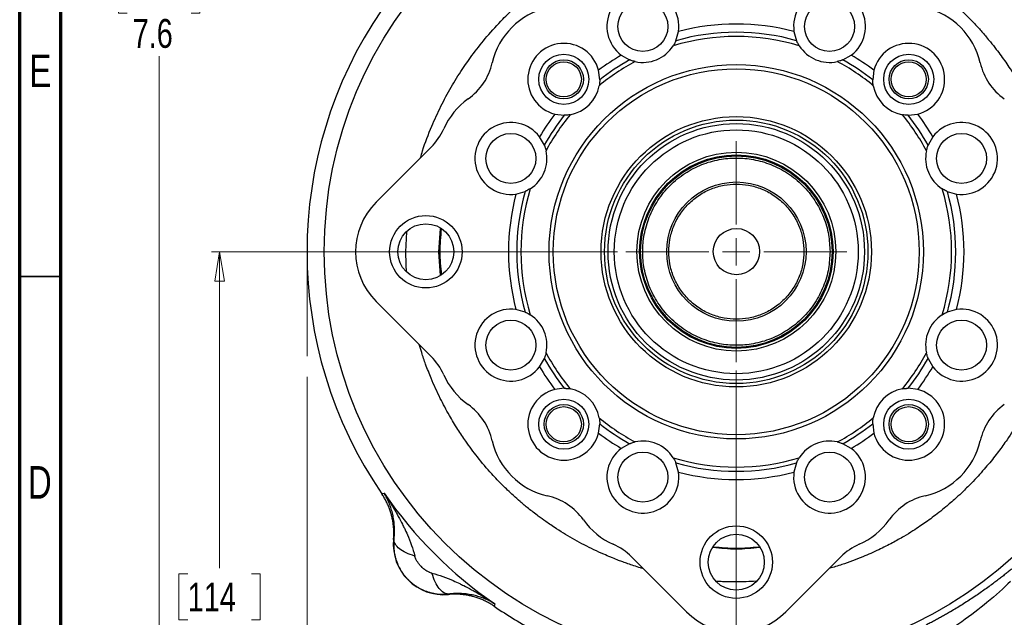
# Model space of a CAD drawing. Header units: inches. Extents: x 0.6 to 16.3, y 0.2 to 11.5.
# Tile 3 of 21: x 0.6 to 5.3, y 6.2 to 9. Entities that reach past the tile are written whole.
import ezdxf

# ---------------------------------------------------------------- set-up
doc = ezdxf.new("R2010")
doc.units = ezdxf.units.IN
doc.header["$MEASUREMENT"] = 0
doc.linetypes.add('CENTERX2', pattern=[0.8, 0.5, -0.1, 0.1, -0.1])
doc.styles.add('SLDTEXTSTYLE0', font='TXT', dxfattribs={"width": 0.75})
doc.dimstyles.new('SLDDIMSTYLE0', dxfattribs={"dimtxt": 0.137795, "dimasz": 0.14, "dimexe": 0, "dimexo": 0.0625, "dimgap": 0.034449, "dimtad": 0, "dimdec": 1, "dimlfac": 1.5, "dimrnd": 1e-09, "dimzin": 12, "dimdsep": 46, "dimtxsty": 'SLDTEXTSTYLE0', "dimblk1": 'CLOSED', "dimblk2": 'CLOSED', "dimsah": 1, "dimcen": 0.09, "dimadec": 0, "dimazin": 3, "dimtfac": 1, "dimtdec": 1, "dimtofl": 0, "dimtmove": 0, "dimatfit": 3, "dimldrblk": 'CLOSED', "dimfxl": 0, "dimfrac": 2, "dimtolj": 1, "dimtzin": 12, "dimarcsym": 0})
doc.dimstyles.new('SLDDIMSTYLE4', dxfattribs={"dimtxt": 0.137795, "dimasz": 0.14, "dimexe": 0, "dimexo": 0.0625, "dimgap": 0.034449, "dimtad": 0, "dimtih": 1, "dimtoh": 1, "dimdec": 1, "dimlfac": 1.5, "dimrnd": 1e-09, "dimzin": 12, "dimdsep": 46, "dimtxsty": 'SLDTEXTSTYLE0', "dimblk1": 'CLOSED', "dimblk2": 'CLOSED', "dimsah": 1, "dimcen": 0.09, "dimadec": 0, "dimazin": 3, "dimtfac": 1, "dimtdec": 1, "dimtofl": 0, "dimtmove": 0, "dimatfit": 3, "dimldrblk": 'CLOSED', "dimfxl": 0, "dimfrac": 2, "dimtolj": 1, "dimtzin": 12, "dimarcsym": 0})
doc.dimstyles.new('SLDDIMSTYLE5', dxfattribs={"dimtxt": 0.137795, "dimasz": 0.14, "dimexe": 0, "dimexo": 0.0625, "dimgap": 0.034449, "dimtad": 0, "dimdec": 1, "dimlfac": 1.5, "dimrnd": 1e-09, "dimzin": 12, "dimdsep": 46, "dimtxsty": 'SLDTEXTSTYLE0', "dimblk1": 'CLOSED', "dimblk2": 'CLOSED', "dimsah": 1, "dimcen": 0.09, "dimadec": 0, "dimazin": 3, "dimtfac": 1, "dimtmove": 0, "dimatfit": 0, "dimldrblk": 'CLOSED', "dimfxl": 0, "dimfrac": 2, "dimtolj": 1, "dimtzin": 12, "dimarcsym": 0})

# ---------------------------------------------------------------- blocks, each defined once
blk = doc.blocks.new('_Closed')
at = {"color": 0, "linetype": 'ByBlock', "lineweight": -2}
for p, q in [((-1, 0.166667), (0, 0)), ((-1, 0.166667), (-1, -0.166667)), ((0, 0), (-1, -0.166667)), ((0, 0), (-1, 0))]:
    blk.add_line(p, q, dxfattribs=at)
blk = doc.blocks.new('_D_5')
at = {"color": 7, "linetype": 'Continuous', "lineweight": 0}
for p, q in [((3.3014, 9.9866), (1.2187, 9.9866)), ((1.2581, 9.9866), (1.2581, 9.3219)), ((1.1054, 9.2939), (1.0634, 9.2939)), ((1.0634, 9.2939), (1.0634, 9.0752)), ((1.4108, 9.2939), (1.4528, 9.2939)), ((1.4528, 9.2939), (1.4528, 9.0752)), ((1.0634, 9.0752), (1.1054, 9.0752)), ((1.4528, 9.0752), (1.4108, 9.0752)), ((1.2581, 4.9368), (1.2581, 8.869)), ((1.8519, 4.9368), (1.2187, 4.9368))]:
    blk.add_line(p, q, dxfattribs=at)
at = {"color": 7, "linetype": 'Continuous', "lineweight": 18, "xscale": 0.14, "yscale": 0.14}
for p, rotation in [((1.2581, 9.9866), 90.0000000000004), ((1.2581, 4.9368), 270.0000000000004)]:
    blk.add_blockref('_Closed', p, dxfattribs=dict(at, rotation=rotation))
at = {"color": 7, "linetype": 'Continuous', "lineweight": 18, "char_height": 0.1378, "attachment_point": 1, "style": 'SLDTEXTSTYLE0'}
for s, insert in [('192', (1.1054, 9.2528)), ('7.6', (1.1308, 9.0466))]:
    blk.add_mtext(s, dxfattribs=dict(at, insert=insert))
blk = doc.blocks.new('_D_6')
at = {"color": 7, "linetype": 'Continuous', "lineweight": 0}
for p, q in [((1.9649, 7.3353), (1.9649, 4.1309)), ((4.8515, 5.6741), (4.8515, 4.1309)), ((3.4518, 4.3688), (3.4098, 4.3688)), ((3.4098, 4.3688), (3.4098, 4.15)), ((3.7572, 4.3688), (3.7992, 4.3688)), ((3.7992, 4.3688), (3.7992, 4.15)), ((1.9649, 4.1703), (3.2889, 4.1703)), ((3.4098, 4.15), (3.4518, 4.15)), ((3.7992, 4.15), (3.7572, 4.15)), ((4.8515, 4.1703), (3.9201, 4.1703))]:
    blk.add_line(p, q, dxfattribs=at)
at = {"color": 7, "linetype": 'Continuous', "lineweight": 18, "xscale": 0.14, "yscale": 0.14, "rotation": 180.0000000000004}
blk.add_blockref('_Closed', (1.9649, 4.1703), dxfattribs=at)
at = {"color": 7, "linetype": 'Continuous', "lineweight": 18, "xscale": 0.14, "yscale": 0.14}
blk.add_blockref('_Closed', (4.8515, 4.1703), dxfattribs=at)
at = {"color": 7, "linetype": 'Continuous', "lineweight": 18, "char_height": 0.1378, "attachment_point": 1, "style": 'SLDTEXTSTYLE0'}
for s, insert in [('110', (3.4518, 4.3276)), ('4.3', (3.4772, 4.1215))]:
    blk.add_mtext(s, dxfattribs=dict(at, insert=insert))
blk = doc.blocks.new('_D_8')
at = {"color": 7, "linetype": 'Continuous', "lineweight": 0}
for p, q in [((4.0182, 7.365), (4.0182, 4.5037)), ((4.8515, 5.3582), (4.8515, 4.5037)), ((4.35, 4.7415), (4.308, 4.7415)), ((4.308, 4.7415), (4.308, 4.5228)), ((4.5537, 4.7415), (4.5956, 4.7415)), ((4.5956, 4.7415), (4.5956, 4.5228)), ((4.0182, 4.5431), (3.7682, 4.5431)), ((4.308, 4.5228), (4.35, 4.5228)), ((4.5956, 4.5228), (4.5537, 4.5228)), ((4.8515, 4.5431), (5.1015, 4.5431))]:
    blk.add_line(p, q, dxfattribs=at)
at = {"color": 7, "linetype": 'Continuous', "lineweight": 18, "xscale": 0.14, "yscale": 0.14}
blk.add_blockref('_Closed', (4.0182, 4.5431, -0.7648), dxfattribs=at)
at = {"color": 7, "linetype": 'Continuous', "lineweight": 18, "xscale": 0.14, "yscale": 0.14, "rotation": 180.0000000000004}
blk.add_blockref('_Closed', (4.8515, 4.5431, -0.7648), dxfattribs=at)
at = {"color": 7, "linetype": 'Continuous', "lineweight": 18, "char_height": 0.1378, "attachment_point": 1, "style": 'SLDTEXTSTYLE0'}
for s, insert in [('32', (4.35, 4.7004)), ('1.3', (4.3246, 4.4942))]:
    blk.add_mtext(s, dxfattribs=dict(at, insert=insert))
blk = doc.blocks.new('_D_10')
at = {"color": 7, "linetype": 'Continuous', "lineweight": 0}
for p, q in [((3.45, 7.9332), (1.5074, 7.9332)), ((1.5468, 7.9332), (1.5468, 6.42)), ((1.3941, 6.392), (1.3521, 6.392)), ((1.3521, 6.392), (1.3521, 6.1733)), ((1.6995, 6.392), (1.7415, 6.392)), ((1.7415, 6.392), (1.7415, 6.1733)), ((1.3521, 6.1733), (1.3941, 6.1733)), ((1.7415, 6.1733), (1.6995, 6.1733)), ((1.5468, 4.9368), (1.5468, 5.9671)), ((1.7322, 4.9368), (1.5074, 4.9368))]:
    blk.add_line(p, q, dxfattribs=at)
at = {"color": 7, "linetype": 'Continuous', "lineweight": 18, "xscale": 0.14, "yscale": 0.14}
for p, rotation in [((1.5468, 7.9332, -0.7648), 90.0000000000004), ((1.5468, 4.9368, -0.7648), 270.0000000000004)]:
    blk.add_blockref('_Closed', p, dxfattribs=dict(at, rotation=rotation))
at = {"color": 7, "linetype": 'Continuous', "lineweight": 18, "char_height": 0.1378, "attachment_point": 1, "style": 'SLDTEXTSTYLE0'}
for s, insert in [('114', (1.3941, 6.3509)), ('4.5', (1.4195, 6.1447))]:
    blk.add_mtext(s, dxfattribs=dict(at, insert=insert))
blk = doc.blocks.new('SW_CENTERMARKSYMBOL_0')
at = {"color": 0, "linetype": 'Continuous', "lineweight": 18}
for p, q in [((0, 0.1312), (0, 0.5288)), ((0, 0), (0, 0.0656)), ((-0.1312, 0), (-0.5288, 0)), ((0, 0), (-0.0656, 0)), ((0, 0), (0, -0.0656)), ((0, 0), (0.0656, 0)), ((0.1312, 0), (0.5288, 0)), ((0, -0.1312), (0, -0.5288))]:
    blk.add_line(p, q, dxfattribs=at)

msp = doc.modelspace()

# ---------------------------------------------------------------- linework, layer by layer
at = {"color": 7, "linetype": 'Continuous', "lineweight": 70}
for p, q in [((0.5906, 0.1969), (0.5906, 11.4961)), ((0.7874, 0.3937), (0.7874, 11.2992))]:
    msp.add_line(p, q, dxfattribs=at)
at = {"color": 7, "linetype": 'Continuous', "lineweight": 25}
for p, q in [((3.7297, 8.943), (3.7421, 8.9871)), ((4.2943, 8.9871), (4.3067, 8.943)), ((3.4682, 8.8737), (3.5082, 8.8512)), ((4.5282, 8.8512), (4.5682, 8.8737)), ((3.3652, 8.7557), (3.3598, 8.8012)), ((4.6766, 8.8012), (4.6712, 8.7557)), ((3.1502, 8.5917), (3.1957, 8.5862)), ((4.8407, 8.5862), (4.8862, 8.5917)), ((3.1002, 8.4432), (3.0777, 8.4832)), ((4.9587, 8.4832), (4.9362, 8.4432)), ((2.5588, 8.4337), (2.2958, 8.1707)), ((2.9643, 8.2094), (3.0084, 8.2217)), ((5.0279, 8.2217), (5.0721, 8.2094)), ((2.2958, 7.6958), (2.5588, 7.4328)), ((3.0084, 7.6447), (2.9643, 7.6571)), ((5.0721, 7.6571), (5.0279, 7.6447)), ((3.0777, 7.3832), (3.1002, 7.4232)), ((4.9362, 7.4232), (4.9587, 7.3832)), ((3.1957, 7.2802), (3.1502, 7.2748)), ((4.8862, 7.2748), (4.8407, 7.2802)), ((3.3598, 7.0652), (3.3652, 7.1107)), ((4.6712, 7.1107), (4.6766, 7.0652)), ((3.5082, 7.0152), (3.4682, 6.9927)), ((4.5682, 6.9927), (4.5282, 7.0152)), ((3.7421, 6.8793), (3.7297, 6.9235)), ((4.3067, 6.9235), (4.2943, 6.8793)), ((2.3223, 6.7756), (2.3281, 6.7774)), ((2.3281, 6.7774), (2.3337, 6.7791)), ((2.3788, 6.5564), (2.3809, 6.5565)), ((3.5177, 6.4738), (3.7807, 6.2108)), ((4.2556, 6.2108), (4.5186, 6.4738)), ((2.6415, 6.2959), (2.6413, 6.2938)), ((2.8624, 6.2431), (2.8606, 6.2373)), ((2.8641, 6.2487), (2.8624, 6.2431))]:
    msp.add_line(p, q, dxfattribs=at)
at = {"color": 8, "linetype": 'Continuous', "lineweight": 25}
for p, q in [((2.4381, 7.9332), (2.4421, 8.0288)), ((2.5957, 7.9332), (2.603, 8.0445)), ((2.6031, 7.8204), (2.5957, 7.9332))]:
    msp.add_line(p, q, dxfattribs=at)
at = {"color": 7, "linetype": 'CENTERX2', "lineweight": 18}
msp.add_line((1.9649, 7.9332), (1.9649, 7.3746), dxfattribs=at)
at = {"color": 7, "linetype": 'Continuous', "lineweight": 35}
msp.add_line((0.7874, 7.815), (0.5906, 7.815), dxfattribs=at)
at = {"color": 7, "linetype": 'Continuous', "lineweight": 25}
for centre, radius in [((4.0182, 7.9332), 1.9709), ((3.5717, 9.0111), 0.1197), ((4.4647, 9.0111), 0.1197), ((3.1932, 8.7582), 0.1197), ((4.8431, 8.7582), 0.1197), ((3.1932, 8.7582), 0.094), ((3.1932, 8.7582), 0.084), ((4.0182, 7.9332), 0.8953), ((4.0182, 7.9332), 0.8753), ((4.8431, 8.7582), 0.094), ((4.8431, 8.7582), 0.084), ((4.0182, 7.9332), 0.6467), ((4.0182, 7.9332), 0.6302), ((4.0182, 7.9332), 0.6134), ((2.9403, 8.3797), 0.1197), ((4.0182, 7.9332), 0.5833), ((5.096, 8.3797), 0.1197), ((4.0187, 7.9338), 0.4758), ((4.0187, 7.9338), 0.4625), ((4.0187, 7.9338), 0.458), ((4.0187, 7.9338), 0.3333), ((2.5335, 7.9332), 0.1732), ((2.5335, 7.9332), 0.1339), ((4.0187, 7.9338), 0.1107), ((2.9403, 7.4868), 0.1197), ((5.096, 7.4868), 0.1197), ((3.1932, 7.1083), 0.1197), ((4.8431, 7.1083), 0.1197), ((3.1932, 7.1083), 0.094), ((3.1932, 7.1083), 0.084), ((4.8431, 7.1083), 0.094), ((4.8431, 7.1083), 0.084), ((3.5717, 6.8554), 0.1197), ((4.4647, 6.8554), 0.1197), ((4.0182, 6.4486), 0.1732), ((4.0182, 6.4486), 0.1339)]:
    msp.add_circle(centre, radius, dxfattribs=at)
for centre, radius, start, end in [((3.5717, 9.0111), 0.172, 352.0012, 232.9988), ((4.4647, 9.0111), 0.172, 307.0012, 187.9988), ((4.0182, 7.9332), 2.0533, 145.6839, 214.3161), ((3.1915, 8.7599), 0.3491, 102.7863, 167.2137), ((4.8449, 8.7599), 0.3491, 12.7863, 77.2137), ((4.0182, 7.9332), 1.0895, 75.318, 104.682), ((4.0182, 7.9332), 1.0302, 72.9714, 107.0286), ((4.0182, 7.9332), 1.0502, 74.0535, 105.9465), ((3.1932, 8.7582), 0.172, 14.5012, 255.4988), ((3.5717, 9.0111), 0.172, 257.6743, 327.3257), ((4.4647, 9.0111), 0.172, 212.6743, 282.3257), ((4.8431, 8.7582), 0.172, 284.5012, 165.4988), ((4.0182, 7.9332), 1.0895, 120.318, 127.182), ((4.0182, 7.9332), 1.0895, 52.818, 59.682), ((2.5674, 8.9015), 0.2909, 305.4062, 347.2137), ((4.0182, 7.9332), 1.0302, 117.9714, 129.5286), ((4.0182, 7.9332), 1.0502, 119.0535, 128.4465), ((4.0182, 7.9332), 1.0302, 50.4714, 62.0286), ((4.0182, 7.9332), 1.0502, 51.5535, 60.9465), ((5.469, 8.9015), 0.2909, 192.7863, 234.5938), ((3.1932, 8.7582), 0.172, 280.1743, 349.8257), ((4.8431, 8.7582), 0.172, 190.1743, 259.8257), ((2.9382, 8.3799), 0.3491, 125.4062, 156.0851), ((4.0182, 7.9332), 1.0895, 142.818, 149.682), ((4.0182, 7.9332), 1.0502, 141.5535, 150.9465), ((4.0182, 7.9332), 1.0302, 140.4714, 152.0286), ((4.0182, 7.9332), 1.0302, 27.9714, 39.5286), ((4.0182, 7.9332), 1.0502, 29.0535, 38.4465), ((4.0182, 7.9332), 1.0895, 30.318, 37.182), ((2.9403, 8.3797), 0.172, 37.0012, 277.9988), ((5.096, 8.3797), 0.172, 262.0012, 142.9988), ((2.3531, 8.6393), 0.2909, 315, 336.0851), ((2.9403, 8.3797), 0.172, 302.6743, 12.3257), ((5.096, 8.3797), 0.172, 167.6743, 237.3257), ((4.0182, 7.9332), 1.0895, 165.318, 194.682), ((4.0182, 7.9332), 1.0502, 164.0535, 195.9465), ((4.0182, 7.9332), 1.0302, 162.9714, 197.0286), ((4.0182, 7.9332), 1.0302, 342.9714, 17.0286), ((4.0182, 7.9332), 1.0502, 344.0535, 15.9465), ((4.0182, 7.9332), 1.0895, 345.318, 14.682), ((2.5333, 7.9332), 0.3358, 135, 225), ((2.9403, 7.4868), 0.172, 82.0012, 322.9988), ((2.9403, 7.4868), 0.172, 347.6743, 57.3257), ((5.096, 7.4868), 0.172, 122.6743, 192.3257), ((5.096, 7.4868), 0.172, 217.0012, 97.9988), ((4.0182, 7.9332), 1.0302, 207.9714, 219.5286), ((4.0182, 7.9332), 1.0302, 320.4714, 332.0286), ((2.3531, 7.2271), 0.2909, 23.9149, 45), ((4.0182, 7.9332), 1.0502, 209.0535, 218.4465), ((4.0182, 7.9332), 1.0502, 321.5535, 330.9465), ((4.0182, 7.9332), 1.0895, 210.318, 217.182), ((4.0182, 7.9332), 1.0895, 322.818, 329.682), ((2.9382, 7.4866), 0.3491, 203.9149, 234.5938), ((3.1932, 7.1083), 0.172, 104.5012, 345.4988), ((3.1932, 7.1083), 0.172, 10.1743, 79.8257), ((4.8431, 7.1083), 0.172, 100.1743, 169.8257), ((4.8431, 7.1083), 0.172, 194.5012, 75.4988), ((2.5674, 6.9649), 0.2909, 12.7863, 54.5938), ((5.469, 6.9649), 0.2909, 125.4062, 167.2137), ((4.0182, 7.9332), 1.0302, 230.4714, 242.0286), ((4.0182, 7.9332), 1.0302, 297.9714, 309.5286), ((4.0182, 7.9332), 1.0895, 232.818, 239.682), ((4.0182, 7.9332), 1.0502, 231.5535, 240.9465), ((4.0182, 7.9332), 1.0502, 299.0535, 308.4465), ((4.0182, 7.9332), 1.0895, 300.318, 307.182), ((3.1915, 7.1066), 0.3491, 192.7863, 257.2137), ((3.5717, 6.8554), 0.172, 32.6743, 102.3257), ((4.4647, 6.8554), 0.172, 77.6743, 147.3257), ((4.8449, 7.1066), 0.3491, 282.7863, 347.2137), ((3.5717, 6.8554), 0.172, 127.0012, 7.9988), ((4.4647, 6.8554), 0.172, 172.0012, 52.9988), ((4.0182, 7.9332), 1.0302, 252.9714, 287.0286), ((4.0182, 7.9332), 1.0502, 254.0535, 285.9465), ((4.0182, 7.9332), 1.0895, 255.318, 284.682), ((4.0182, 7.9332), 2.0419, 214.4163, 235.5837), ((3.0499, 6.4824), 0.2909, 35.4062, 77.2137), ((4.9865, 6.4824), 0.2909, 102.7863, 144.5938), ((3.5715, 6.8532), 0.3491, 215.4062, 246.0851), ((4.4649, 6.8532), 0.3491, 293.9149, 324.5938), ((2.6186, 6.5336), 0.2409, 174.5811, 275.4189), ((3.3121, 6.2682), 0.2909, 45, 66.0851), ((4.7243, 6.2682), 0.2909, 113.9149, 135), ((4.0182, 7.9332), 2.0533, 235.6839, 242.1543), ((4.0182, 6.4483), 0.3358, 225, 315)]:
    msp.add_arc(centre, radius, start, end, dxfattribs=at)
at = {"color": 8, "linetype": 'Continuous', "lineweight": 25}
for points, knots in [([(2.508, 8.3829), (2.5112, 8.3942), (2.5257, 8.4455), (2.5584, 8.528), (2.6043, 8.6292), (2.6533, 8.7201), (2.7054, 8.8042), (2.7623, 8.8852), (2.8267, 8.966), (2.8928, 9.0385), (2.9569, 9.1009), (3.0152, 9.1524), (3.0757, 9.2007), (3.1354, 9.2436), (3.1921, 9.2804), (3.2449, 9.3116), (3.2976, 9.3398), (3.3528, 9.3667), (3.4211, 9.3963), (3.4942, 9.4242), (3.5483, 9.4396), (3.5713, 9.4462)], [0, 0, 0, 0, 0.022453, 0.101956, 0.169406, 0.2352, 0.299353, 0.358611, 0.424446, 0.496878, 0.546236, 0.595617, 0.645636, 0.694402, 0.736166, 0.775043, 0.811651, 0.850487, 0.892421, 0.954141, 1, 1, 1, 1]), ([(4.4668, 9.4444), (4.4857, 9.4392), (4.5377, 9.4246), (4.6245, 9.392), (4.7228, 9.3484), (4.8139, 9.2993), (4.8791, 9.2587), (4.9244, 9.2277), (4.9551, 9.2055), (4.9867, 9.1813), (5.0162, 9.1576), (5.0442, 9.1338), (5.0715, 9.1096), (5.1015, 9.0816), (5.1388, 9.0448), (5.1769, 9.0043), (5.2101, 8.9662), (5.237, 8.9336), (5.2686, 8.8936), (5.3072, 8.8407), (5.345, 8.7834), (5.3768, 8.7308), (5.4037, 8.683), (5.4287, 8.6346), (5.452, 8.5859), (5.4763, 8.5305), (5.5017, 8.4649), (5.5202, 8.4135), (5.5282, 8.3845), (5.5288, 8.3825)], [0, 0, 0, 0, 0.0375881, 0.1034499, 0.1773214, 0.2433278, 0.3014486, 0.3243396, 0.3484887, 0.3738948, 0.4005566, 0.420935, 0.4442229, 0.470418, 0.4995183, 0.5446003, 0.5768387, 0.5962436, 0.6255954, 0.6743647, 0.7216693, 0.7569612, 0.7919824, 0.826735, 0.861221, 0.8954424, 0.9424316, 0.9959101, 1, 1, 1, 1]), ([(2.441, 7.8385), (2.4409, 7.8405), (2.4402, 7.8511), (2.4394, 7.8689), (2.4385, 7.8947), (2.4382, 7.9144), (2.4381, 7.9278), (2.4381, 7.9316), (2.4381, 7.9328), (2.4381, 7.9332)], [0, 0, 0, 0, 0.060486, 0.3365, 0.564744, 0.877916, 0.962844, 0.987394, 1, 1, 1, 1]), ([(3.5745, 6.4171), (3.5696, 6.4185), (3.5541, 6.4228), (3.5293, 6.4309), (3.5012, 6.4403), (3.477, 6.449), (3.4525, 6.4582), (3.4332, 6.4658), (3.4094, 6.4756), (3.3795, 6.4883), (3.3373, 6.5077), (3.2913, 6.5306), (3.2462, 6.5549), (3.202, 6.5806), (3.1636, 6.6046), (3.1321, 6.6254), (3.1027, 6.6457), (3.0668, 6.6717), (3.0258, 6.7035), (2.9863, 6.7365), (2.9533, 6.7657), (2.9256, 6.7916), (2.8908, 6.8256), (2.8413, 6.8776), (2.782, 6.9477), (2.7286, 7.0195), (2.6841, 7.086), (2.6429, 7.1543), (2.5996, 7.2355), (2.5623, 7.3174), (2.5337, 7.3909), (2.515, 7.445), (2.5056, 7.4768), (2.5018, 7.4897)], [0, 0, 0, 0, 0.009517, 0.0306078, 0.0494481, 0.0657099, 0.0793932, 0.0990252, 0.1049744, 0.1281516, 0.1606565, 0.1930978, 0.225476, 0.2577917, 0.2900453, 0.3113713, 0.329494, 0.3575468, 0.3955308, 0.4278611, 0.4550713, 0.4790442, 0.4997794, 0.5473801, 0.6151303, 0.6737598, 0.7170129, 0.7666851, 0.8248523, 0.8915162, 0.9372461, 0.9743792, 1, 1, 1, 1]), ([(5.5319, 7.4871), (5.531, 7.484), (5.5261, 7.4668), (5.5161, 7.4369), (5.5027, 7.3987), (5.4895, 7.3642), (5.4658, 7.3057), (5.4283, 7.2247), (5.3735, 7.1253), (5.3274, 7.0538), (5.2937, 7.0059), (5.2724, 6.9771), (5.2492, 6.9471), (5.224, 6.916), (5.1966, 6.884), (5.167, 6.8512), (5.1331, 6.8158), (5.0981, 6.7814), (5.0652, 6.7512), (5.0404, 6.7295), (5.0156, 6.7086), (4.9886, 6.6866), (4.9566, 6.6622), (4.9263, 6.6402), (4.8955, 6.619), (4.8604, 6.5961), (4.8168, 6.5694), (4.7625, 6.539), (4.6972, 6.506), (4.6169, 6.4705), (4.5378, 6.4404), (4.4836, 6.4245), (4.4633, 6.4185)], [0, 0, 0, 0, 0.00617, 0.034169, 0.05988, 0.083304, 0.104443, 0.180016, 0.253094, 0.320455, 0.341856, 0.364589, 0.388655, 0.414054, 0.440787, 0.468856, 0.498261, 0.534012, 0.562348, 0.583264, 0.596758, 0.624026, 0.649547, 0.673319, 0.695342, 0.720752, 0.753177, 0.792616, 0.839067, 0.892525, 0.959747, 1, 1, 1, 1]), ([(4.1296, 6.518), (4.0925, 6.5144), (4.0182, 6.5071), (3.944, 6.5144), (3.9069, 6.518)], [0, 0, 0, 0, 0.500242, 1, 1, 1, 1]), ([(4.113, 6.3569), (4.0818, 6.3554), (4.0388, 6.3533), (3.9854, 6.3538), (3.9543, 6.3548), (3.9342, 6.3556), (3.9246, 6.3563), (3.9238, 6.3563)], [0, 0, 0, 0, 0.495703, 0.681176, 0.847189, 0.98829, 1, 1, 1, 1])]:
    msp.add_open_spline(points, degree=3, knots=knots, dxfattribs=at)
at = {"color": 7, "linetype": 'Continuous', "lineweight": 25}
for points, knots in [([(3.7297, 8.943), (3.7296, 8.9428), (3.7294, 8.9424), (3.7282, 8.9397), (3.7261, 8.9351), (3.7223, 8.9277), (3.7186, 8.9217), (3.7165, 8.9182)], [0, 0, 0, 0, 0.145803, 0.291322, 0.446058, 0.683639, 1, 1, 1, 1]), ([(4.3199, 8.9182), (4.3179, 8.9214), (4.3143, 8.9272), (4.3105, 8.9348), (4.3081, 8.9397), (4.3069, 8.9425), (4.3068, 8.9428), (4.3067, 8.943)], [0, 0, 0, 0, 0.296629, 0.532467, 0.714441, 0.866237, 1, 1, 1, 1]), ([(3.535, 8.843), (3.5313, 8.8439), (3.5247, 8.8455), (3.5166, 8.8481), (3.5115, 8.8499), (3.5087, 8.851), (3.5084, 8.8512), (3.5082, 8.8512)], [0, 0, 0, 0, 0.296629, 0.532467, 0.714441, 0.866237, 1, 1, 1, 1]), ([(4.5282, 8.8512), (4.528, 8.8512), (4.5276, 8.851), (4.5248, 8.8499), (4.5201, 8.8482), (4.5122, 8.8456), (4.5053, 8.844), (4.5014, 8.843)], [0, 0, 0, 0, 0.145803, 0.291322, 0.446058, 0.683639, 1, 1, 1, 1]), ([(3.3652, 8.7557), (3.3652, 8.7555), (3.3652, 8.7551), (3.3651, 8.7521), (3.3649, 8.7471), (3.3643, 8.7388), (3.3632, 8.7318), (3.3625, 8.7278)], [0, 0, 0, 0, 0.145803, 0.291322, 0.446058, 0.683639, 1, 1, 1, 1]), ([(4.6739, 8.7278), (4.6733, 8.7315), (4.6722, 8.7382), (4.6715, 8.7467), (4.6712, 8.7521), (4.6712, 8.7552), (4.6712, 8.7555), (4.6712, 8.7557)], [0, 0, 0, 0, 0.296629, 0.532467, 0.714441, 0.866237, 1, 1, 1, 1]), ([(3.2236, 8.5889), (3.2199, 8.5883), (3.2132, 8.5872), (3.2047, 8.5865), (3.1993, 8.5863), (3.1962, 8.5862), (3.1959, 8.5862), (3.1957, 8.5862)], [0, 0, 0, 0, 0.296629, 0.532467, 0.714441, 0.866237, 1, 1, 1, 1]), ([(4.8407, 8.5862), (4.8405, 8.5862), (4.8401, 8.5862), (4.8371, 8.5863), (4.832, 8.5865), (4.8237, 8.5871), (4.8168, 8.5882), (4.8128, 8.5889)], [0, 0, 0, 0, 0.145803, 0.291322, 0.446058, 0.683639, 1, 1, 1, 1]), ([(3.1002, 8.4432), (3.1002, 8.443), (3.1004, 8.4427), (3.1015, 8.4399), (3.1032, 8.4351), (3.1058, 8.4272), (3.1074, 8.4203), (3.1084, 8.4164)], [0, 0, 0, 0, 0.145803, 0.291322, 0.446058, 0.683639, 1, 1, 1, 1]), ([(4.928, 8.4164), (4.9289, 8.4201), (4.9305, 8.4267), (4.9331, 8.4348), (4.9349, 8.4399), (4.936, 8.4427), (4.9361, 8.4431), (4.9362, 8.4432)], [0, 0, 0, 0, 0.296629, 0.532467, 0.714441, 0.866237, 1, 1, 1, 1]), ([(4.4667, 7.9339), (4.4653, 7.9613), (4.4623, 8.0176), (4.4373, 8.101), (4.3959, 8.1813), (4.3377, 8.2529), (4.2777, 8.3016), (4.225, 8.3323), (4.1712, 8.3568), (4.1022, 8.3766), (4.0186, 8.3843), (3.935, 8.3766), (3.8515, 8.3525), (3.7712, 8.3109), (3.6996, 8.2527), (3.6509, 8.1927), (3.6202, 8.14), (3.5957, 8.0862), (3.5759, 8.0172), (3.5682, 7.9336), (3.5759, 7.85), (3.6, 7.7665), (3.6416, 7.6862), (3.6998, 7.6146), (3.7598, 7.566), (3.8125, 7.5352), (3.8663, 7.5107), (3.9353, 7.4909), (4.0189, 7.4833), (4.1025, 7.491), (4.186, 7.515), (4.2663, 7.5566), (4.3379, 7.6148), (4.3865, 7.6748), (4.4173, 7.7275), (4.4417, 7.7814), (4.4623, 7.8503), (4.4653, 7.9066), (4.4667, 7.9339)], [0, 0, 0, 0, 0.029124, 0.059993, 0.092145, 0.124979, 0.157814, 0.173908, 0.190007, 0.220876, 0.25, 0.279124, 0.309993, 0.342145, 0.374979, 0.407814, 0.423908, 0.440007, 0.470876, 0.5, 0.529124, 0.559993, 0.592145, 0.624979, 0.657814, 0.673908, 0.690007, 0.720876, 0.75, 0.779124, 0.809993, 0.842145, 0.874979, 0.907814, 0.923908, 0.940007, 0.970876, 1, 1, 1, 1]), ([(4.3421, 7.9339), (4.341, 7.9536), (4.3388, 7.9942), (4.3208, 8.0545), (4.291, 8.1124), (4.2489, 8.1641), (4.1972, 8.2061), (4.1392, 8.2361), (4.079, 8.2534), (4.0186, 8.2589), (3.9583, 8.2534), (3.898, 8.236), (3.8401, 8.206), (3.7884, 8.1639), (3.7464, 8.1122), (3.7164, 8.0543), (3.6991, 7.994), (3.6936, 7.9336), (3.6992, 7.8733), (3.7165, 7.813), (3.7466, 7.7551), (3.7886, 7.7034), (3.8403, 7.6614), (3.8983, 7.6314), (3.9585, 7.6141), (4.0189, 7.6086), (4.0792, 7.6142), (4.1395, 7.6315), (4.1974, 7.6616), (4.2491, 7.7036), (4.2911, 7.7553), (4.3209, 7.8133), (4.3389, 7.8736), (4.341, 7.9142), (4.3421, 7.9339)], [0, 0, 0, 0, 0.029129, 0.060003, 0.09216, 0.125, 0.15784, 0.189997, 0.220871, 0.25, 0.279129, 0.310003, 0.34216, 0.375, 0.40784, 0.439997, 0.470871, 0.5, 0.529129, 0.560003, 0.59216, 0.625, 0.65784, 0.689997, 0.720871, 0.75, 0.779129, 0.810003, 0.84216, 0.875, 0.90784, 0.939997, 0.970871, 1, 1, 1, 1]), ([(3.0332, 8.2349), (3.03, 8.2329), (3.0242, 8.2294), (3.0166, 8.2255), (3.0117, 8.2232), (3.0089, 8.2219), (3.0086, 8.2218), (3.0084, 8.2217)], [0, 0, 0, 0, 0.296629, 0.532467, 0.714441, 0.866237, 1, 1, 1, 1]), ([(5.0279, 8.2217), (5.0278, 8.2218), (5.0274, 8.222), (5.0247, 8.2232), (5.0201, 8.2253), (5.0127, 8.2291), (5.0066, 8.2328), (5.0032, 8.2349)], [0, 0, 0, 0, 0.145803, 0.291322, 0.446058, 0.683639, 1, 1, 1, 1]), ([(2.6072, 8.0418), (2.6036, 8.0056), (2.5965, 7.933), (2.6037, 7.8603), (2.6072, 7.8239)], [0, 0, 0, 0, 0.498256, 1, 1, 1, 1]), ([(3.0084, 7.6447), (3.0086, 7.6446), (3.009, 7.6445), (3.0117, 7.6433), (3.0163, 7.6411), (3.0237, 7.6373), (3.0297, 7.6336), (3.0332, 7.6315)], [0, 0, 0, 0, 0.145803, 0.291322, 0.446058, 0.683639, 1, 1, 1, 1]), ([(5.0032, 7.6315), (5.0064, 7.6335), (5.0122, 7.6371), (5.0198, 7.6409), (5.0247, 7.6433), (5.0275, 7.6445), (5.0278, 7.6446), (5.0279, 7.6447)], [0, 0, 0, 0, 0.296629, 0.532467, 0.714441, 0.866237, 1, 1, 1, 1]), ([(3.1084, 7.45), (3.1075, 7.4464), (3.1059, 7.4397), (3.1033, 7.4317), (3.1015, 7.4266), (3.1004, 7.4237), (3.1002, 7.4234), (3.1002, 7.4232)], [0, 0, 0, 0, 0.296629, 0.532467, 0.714441, 0.866237, 1, 1, 1, 1]), ([(4.9362, 7.4232), (4.9361, 7.4234), (4.936, 7.4238), (4.9349, 7.4266), (4.9332, 7.4313), (4.9306, 7.4392), (4.929, 7.4461), (4.928, 7.45)], [0, 0, 0, 0, 0.145803, 0.291322, 0.446058, 0.683639, 1, 1, 1, 1]), ([(3.1957, 7.2802), (3.1959, 7.2802), (3.1963, 7.2802), (3.1993, 7.2802), (3.2043, 7.2799), (3.2126, 7.2793), (3.2196, 7.2782), (3.2236, 7.2776)], [0, 0, 0, 0, 0.145803, 0.291322, 0.446058, 0.683639, 1, 1, 1, 1]), ([(4.8128, 7.2776), (4.8165, 7.2782), (4.8232, 7.2792), (4.8317, 7.2799), (4.8371, 7.2802), (4.8401, 7.2802), (4.8405, 7.2802), (4.8407, 7.2802)], [0, 0, 0, 0, 0.296629, 0.532467, 0.714441, 0.866237, 1, 1, 1, 1]), ([(3.3625, 7.1386), (3.3631, 7.1349), (3.3642, 7.1282), (3.3649, 7.1197), (3.3651, 7.1143), (3.3652, 7.1113), (3.3652, 7.1109), (3.3652, 7.1107)], [0, 0, 0, 0, 0.296629, 0.532467, 0.714441, 0.866237, 1, 1, 1, 1]), ([(4.6712, 7.1107), (4.6712, 7.1109), (4.6712, 7.1113), (4.6712, 7.1143), (4.6715, 7.1194), (4.6721, 7.1277), (4.6732, 7.1347), (4.6739, 7.1386)], [0, 0, 0, 0, 0.145803, 0.291322, 0.446058, 0.683639, 1, 1, 1, 1]), ([(3.5082, 7.0152), (3.5084, 7.0153), (3.5088, 7.0154), (3.5115, 7.0165), (3.5163, 7.0182), (3.5242, 7.0208), (3.5311, 7.0225), (3.535, 7.0234)], [0, 0, 0, 0, 0.145803, 0.291322, 0.446058, 0.683639, 1, 1, 1, 1]), ([(4.5014, 7.0234), (4.5051, 7.0225), (4.5117, 7.0209), (4.5197, 7.0183), (4.5249, 7.0165), (4.5277, 7.0154), (4.528, 7.0153), (4.5282, 7.0152)], [0, 0, 0, 0, 0.2966291, 0.5324669, 0.7144411, 0.8662368, 1, 1, 1, 1]), ([(3.7165, 6.9482), (3.7185, 6.945), (3.722, 6.9392), (3.7259, 6.9317), (3.7282, 6.9267), (3.7295, 6.9239), (3.7296, 6.9236), (3.7297, 6.9235)], [0, 0, 0, 0, 0.296629, 0.532467, 0.714441, 0.866237, 1, 1, 1, 1]), ([(4.3067, 6.9235), (4.3068, 6.9236), (4.3069, 6.924), (4.3082, 6.9268), (4.3103, 6.9313), (4.3141, 6.9387), (4.3178, 6.9448), (4.3199, 6.9482)], [0, 0, 0, 0, 0.145803, 0.291322, 0.446058, 0.683639, 1, 1, 1, 1]), ([(2.3788, 6.5564), (2.379, 6.5596), (2.3796, 6.566), (2.3801, 6.5756), (2.3803, 6.5852), (2.3802, 6.5948), (2.3799, 6.6044), (2.3792, 6.6141), (2.3783, 6.6236), (2.3772, 6.6332), (2.3757, 6.6427), (2.374, 6.6522), (2.372, 6.6616), (2.3698, 6.671), (2.3672, 6.6802), (2.3644, 6.6895), (2.3613, 6.6986), (2.358, 6.7076), (2.3544, 6.7165), (2.3506, 6.7254), (2.3465, 6.7341), (2.3421, 6.7427), (2.3375, 6.7511), (2.3327, 6.7594), (2.3276, 6.7676), (2.324, 6.773), (2.3223, 6.7756)], [0, 0, 0, 0, 0.041666, 0.083331, 0.124998, 0.166665, 0.208333, 0.25, 0.291668, 0.333335, 0.375001, 0.416665, 0.458329, 0.499991, 0.541654, 0.583318, 0.624983, 0.66665, 0.708318, 0.749986, 0.791656, 0.833325, 0.874994, 0.916663, 0.958332, 1, 1, 1, 1]), ([(2.3809, 6.5565), (2.3812, 6.559), (2.3818, 6.5642), (2.3825, 6.5719), (2.383, 6.5797), (2.3833, 6.5875), (2.3835, 6.5954), (2.3836, 6.6035), (2.3834, 6.6115), (2.3827, 6.6267), (2.3805, 6.6493), (2.3754, 6.6772), (2.368, 6.7048), (2.36, 6.7269), (2.3518, 6.7458), (2.3439, 6.762), (2.3373, 6.7731), (2.3337, 6.7791)], [0, 0, 0, 0, 0.027232, 0.0551768, 0.0838464, 0.1132519, 0.1434034, 0.1743105, 0.205982, 0.238426, 0.3563474, 0.4866698, 0.6065984, 0.7421407, 0.813048, 0.8989905, 1, 1, 1, 1]), ([(2.3337, 6.7791), (2.345, 6.7621), (2.356, 6.7448), (2.3789, 6.7074), (2.3907, 6.6872), (2.4087, 6.6542), (2.4154, 6.6415), (2.4249, 6.6225), (2.4281, 6.6162), (2.4359, 6.5997), (2.4406, 6.5896), (2.4521, 6.5633), (2.4586, 6.547), (2.4707, 6.513), (2.4762, 6.4953), (2.4804, 6.4778)], [0, 0, 0, 0, 0.296408, 0.296408, 0.563592, 0.563592, 0.730583, 0.730583, 0.834952, 0.834952, 1.04369, 1.04369, 1.37767, 1.37767, 1.669903, 1.669903, 1.669903, 1.669903]), ([(2.3809, 6.5565), (2.3806, 6.5539), (2.3802, 6.5489), (2.3798, 6.5412), (2.3796, 6.531), (2.3799, 6.5182), (2.3814, 6.5028), (2.3838, 6.4876), (2.3872, 6.4726), (2.3915, 6.4578), (2.3969, 6.4433), (2.4031, 6.4292), (2.4102, 6.4156), (2.4182, 6.4024), (2.427, 6.3898), (2.4366, 6.3778), (2.447, 6.3665), (2.4581, 6.3558), (2.4698, 6.3459), (2.4821, 6.3368), (2.495, 6.3285), (2.5084, 6.321), (2.5222, 6.3144), (2.5364, 6.3088), (2.5509, 6.304), (2.5657, 6.3002), (2.5807, 6.2974), (2.5959, 6.2955), (2.6111, 6.2946), (2.6263, 6.2946), (2.6364, 6.2955), (2.6415, 6.2959)], [0, 0, 0, 0, 0.018271, 0.0365, 0.05469, 0.091436, 0.128125, 0.164759, 0.201341, 0.237875, 0.274365, 0.310813, 0.347223, 0.383599, 0.419943, 0.45626, 0.492552, 0.528822, 0.565076, 0.601315, 0.637543, 0.673765, 0.709982, 0.746199, 0.782419, 0.818646, 0.854883, 0.891133, 0.9274, 0.963688, 1, 1, 1, 1]), ([(3.9094, 6.5222), (3.9457, 6.5187), (4.0181, 6.5115), (4.0906, 6.5187), (4.1267, 6.5222)], [0, 0, 0, 0, 0.500586, 1, 1, 1, 1]), ([(2.5628, 6.3955), (2.5618, 6.3957), (2.5581, 6.3967), (2.5537, 6.3983), (2.5482, 6.4007), (2.5422, 6.4037), (2.5344, 6.4083), (2.5264, 6.414), (2.5189, 6.4201), (2.513, 6.4257), (2.5084, 6.4304), (2.5031, 6.4364), (2.4963, 6.445), (2.4891, 6.4563), (2.4844, 6.4657), (2.4821, 6.472), (2.4811, 6.4754), (2.4807, 6.477), (2.4805, 6.4779)], [0, 0, 0, 0, 0.0272854, 0.0966957, 0.1181176, 0.1775137, 0.2645843, 0.3409911, 0.4198607, 0.5000563, 0.5401228, 0.5799897, 0.6971505, 0.8081797, 0.9099168, 0.9564277, 0.9785373, 1, 1, 1, 1]), ([(5.3371, 6.4166), (5.3345, 6.4144), (5.3292, 6.4102), (5.3212, 6.4037), (5.313, 6.3971), (5.3046, 6.3905), (5.2961, 6.3838), (5.2874, 6.377), (5.2785, 6.3701), (5.2695, 6.3632), (5.2603, 6.3563), (5.2387, 6.3401), (5.2035, 6.3145), (5.1527, 6.2796), (5.0993, 6.245), (5.0559, 6.2187), (5.0242, 6.2003), (5.0049, 6.1894), (4.9855, 6.1787), (4.9661, 6.1682), (4.9466, 6.1579), (4.9335, 6.1512), (4.927, 6.1478)], [0, 0, 0, 0, 0.024883, 0.049809, 0.074786, 0.099822, 0.124926, 0.150106, 0.175371, 0.200728, 0.226185, 0.251751, 0.376957, 0.502103, 0.6272, 0.751362, 0.793385, 0.835119, 0.876606, 0.917887, 0.959004, 1, 1, 1, 1]), ([(2.5628, 6.3955), (2.5802, 6.3912), (2.598, 6.3857), (2.632, 6.3736), (2.6483, 6.3671), (2.6745, 6.3556), (2.6847, 6.351), (2.7011, 6.3431), (2.7075, 6.34), (2.7265, 6.3304), (2.7392, 6.3237), (2.7721, 6.3057), (2.7923, 6.294), (2.8298, 6.2711), (2.8471, 6.26), (2.8641, 6.2487)], [-1.668217, -1.668217, -1.668217, -1.668217, -1.375984, -1.375984, -1.042003, -1.042003, -0.833265, -0.833265, -0.728896, -0.728896, -0.561906, -0.561906, -0.294721, -0.294721, 0.001686, 0.001686, 0.001686, 0.001686]), ([(5.3307, 6.3562), (5.2974, 6.3245), (5.2592, 6.2901), (5.1801, 6.2247), (5.1402, 6.1938), (5.0712, 6.1449), (5.0438, 6.1265), (4.9985, 6.0978), (4.9809, 6.087), (4.9633, 6.0766)], [0, 0, 0, 0, 0.746069, 0.746069, 1.418582, 1.418582, 1.838902, 1.838902, 2.101602, 2.101602, 2.101602, 2.101602]), ([(2.8606, 6.2373), (2.8579, 6.2391), (2.8526, 6.2426), (2.8444, 6.2477), (2.8361, 6.2525), (2.8276, 6.2571), (2.819, 6.2615), (2.8103, 6.2656), (2.8015, 6.2694), (2.7926, 6.273), (2.7835, 6.2764), (2.7744, 6.2794), (2.7652, 6.2822), (2.7559, 6.2848), (2.7466, 6.287), (2.7372, 6.289), (2.7277, 6.2908), (2.7182, 6.2922), (2.7086, 6.2934), (2.699, 6.2943), (2.6894, 6.2949), (2.6798, 6.2952), (2.6702, 6.2953), (2.6605, 6.2951), (2.6509, 6.2946), (2.6445, 6.2941), (2.6413, 6.2938)], [0, 0, 0, 0, 0.041668, 0.083337, 0.125006, 0.166675, 0.208344, 0.250014, 0.291682, 0.33335, 0.375017, 0.416682, 0.458346, 0.500009, 0.541671, 0.583335, 0.624999, 0.666665, 0.708332, 0.75, 0.791667, 0.833335, 0.875002, 0.916669, 0.958334, 1, 1, 1, 1]), ([(2.8641, 6.2487), (2.8614, 6.2504), (2.8563, 6.2535), (2.8485, 6.2578), (2.8412, 6.2616), (2.8343, 6.2651), (2.8278, 6.2681), (2.8217, 6.2708), (2.809, 6.2761), (2.7898, 6.283), (2.7622, 6.2904), (2.7343, 6.2956), (2.7102, 6.2979), (2.6918, 6.2986), (2.679, 6.2986), (2.6663, 6.2981), (2.6539, 6.2973), (2.6455, 6.2964), (2.6415, 6.2959)], [0, 0, 0, 0, 0.045138, 0.087505, 0.127104, 0.163937, 0.198008, 0.229318, 0.257869, 0.393408, 0.51334, 0.643659, 0.761584, 0.81312, 0.862692, 0.910335, 0.956089, 1, 1, 1, 1])]:
    msp.add_open_spline(points, degree=3, knots=knots, dxfattribs=at)
for points in [[(2.4804, 6.4778), (2.4508, 6.4864), (2.3993, 6.5108), (2.3805, 6.5419), (2.3809, 6.5565)], [(2.6415, 6.2959), (2.6269, 6.2955), (2.5958, 6.3143), (2.5714, 6.3658), (2.5628, 6.3955)]]:
    msp.add_open_spline(points, degree=3, dxfattribs=at)

# ---------------------------------------------------------------- block references
at = {"color": 7, "linetype": 'Continuous', "lineweight": 0}
msp.add_blockref('SW_CENTERMARKSYMBOL_0', (4.0182, 7.9332), dxfattribs=at)

# ---------------------------------------------------------------- texts
at = {"color": 7, "linetype": 'Continuous', "lineweight": 0, "char_height": 0.1562, "attachment_point": 2, "style": 'SLDTEXTSTYLE0'}
for s, insert in [('E', (0.6893, 8.8769)), ('D', (0.6871, 6.9084))]:
    msp.add_mtext(s, dxfattribs=dict(at, insert=insert))

# ---------------------------------------------------------------- dimensions: what is measured, and where the dimension line sits
at = {"color": 7, "linetype": 'Continuous', "lineweight": 18}
for base, p1, p2, picture, middle in [((1.2581, 4.9368), (3.3408, 9.9866), (1.8913, 4.9368), '_D_5', (1.2581, 9.0955)), ((1.5468, 4.9368), (3.4894, 7.9332), (1.7715, 4.9368), '_D_10', (1.5468, 6.1936))]:
    dim = msp.add_linear_dim(base=base, p1=p1, p2=p2, angle=90, dimstyle='SLDDIMSTYLE4', dxfattribs=at)
    dim.commit()
    dim.dimension.update_dxf_attribs({"geometry": picture, "text_midpoint": middle, "dimtype": 160})
for base, p1, p2, dimstyle, picture, middle in [((4.851523, 4.543073), (4.018189, 7.404394), (4.851523, 5.397534), 'SLDDIMSTYLE5', '_D_8', (4.451848, 4.543073)), ((1.9649, 4.1703), (4.8515, 5.7135), (1.9649, 7.3746), 'SLDDIMSTYLE0', '_D_6', (3.6045, 4.1703))]:
    dim = msp.add_linear_dim(base=base, p1=p1, p2=p2, dimstyle=dimstyle, dxfattribs=at)
    dim.commit()
    dim.dimension.update_dxf_attribs({"geometry": picture, "text_midpoint": middle, "dimtype": 160})

doc.saveas('drawing.dxf')
